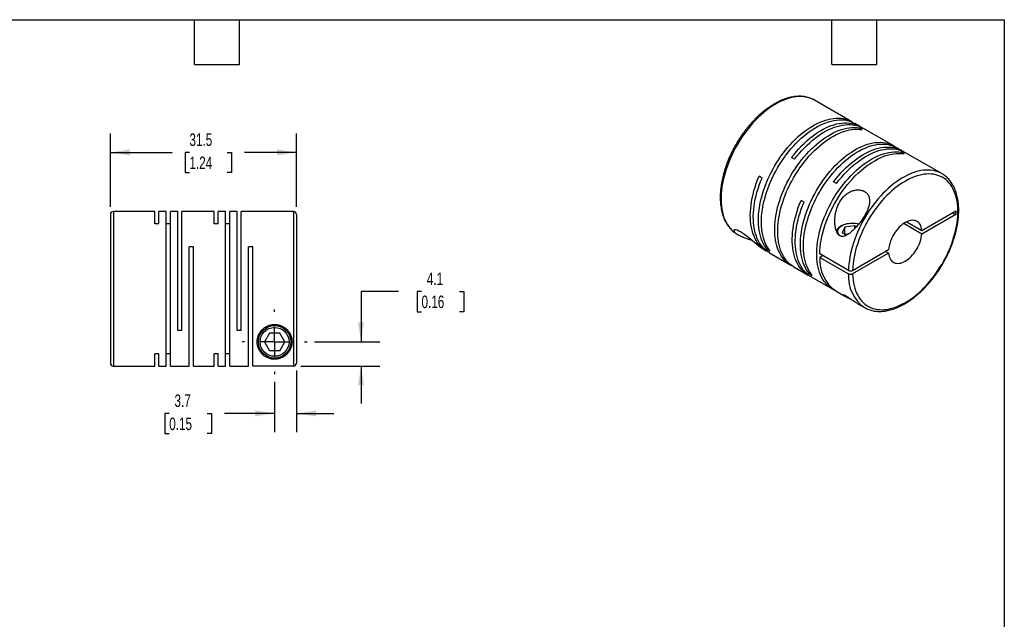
# Model space of a CAD drawing. Header units: millimetres. Extents: x 6 to 273, y 6 to 210.
# Tile 3 of 3: x 106 to 273, y 108 to 210. Entities that reach past the tile are written whole.
import ezdxf

# ---------------------------------------------------------------- set-up
doc = ezdxf.new("R2010")
doc.units = ezdxf.units.MM
doc.linetypes.add('SLD-Center', pattern=[19.05, 15.24, -1.27, 1.27, -1.27])
doc.linetypes.add('SLD-Solid', pattern=[0])
doc.layers.add('CENTER', color=40, linetype='SLD-Center')
doc.layers.add('DIMENSIONS', color=140, linetype='SLD-Solid', lineweight=25)
doc.layers.add('TEXT', color=140, linetype='SLD-Solid', lineweight=25)
doc.styles.add('SLDTEXTSTYLE0', font='TXT', dxfattribs={"width": 0.7})
doc.dimstyles.new('SLDDIMSTYLE0', dxfattribs={"dimtxt": 2.158008, "dimasz": 3.302, "dimexe": 0, "dimexo": 0.0625, "dimgap": 0.539502, "dimtad": 0, "dimtih": 1, "dimtoh": 1, "dimdec": 1, "dimrnd": 1e-09, "dimzin": 12, "dimdsep": 46, "dimtxsty": 'SLDTEXTSTYLE0', "dimsah": 1, "dimcen": 0.09, "dimadec": 0, "dimazin": 3, "dimtfac": 1, "dimtdec": 1, "dimtmove": 0, "dimatfit": 0, "dimfxl": 0, "dimfrac": 2, "dimtolj": 1, "dimtzin": 12, "dimarcsym": 0})
doc.dimstyles.new('SLDDIMSTYLE1', dxfattribs={"dimtxt": 2.158008, "dimasz": 3.302, "dimexe": 0, "dimexo": 0.0625, "dimgap": 0.539502, "dimtad": 0, "dimtih": 1, "dimtoh": 1, "dimdec": 1, "dimrnd": 1e-09, "dimzin": 12, "dimdsep": 46, "dimtxsty": 'SLDTEXTSTYLE0', "dimsah": 1, "dimcen": 0.09, "dimadec": 0, "dimazin": 3, "dimtfac": 1, "dimtdec": 1, "dimtofl": 0, "dimtmove": 0, "dimatfit": 3, "dimfxl": 0, "dimfrac": 2, "dimtolj": 1, "dimtzin": 12, "dimarcsym": 0})

# ---------------------------------------------------------------- blocks, each defined once
blk = doc.blocks.new('_D_5')
at = {"layer": 'DIMENSIONS'}
for p, q in [((121.68, 177.83), (121.68, 190.24)), ((153.18, 177.83), (153.18, 190.24)), ((121.68, 187.06), (132.14, 187.06)), ((135.06, 187.06), (134.34, 187.06)), ((134.34, 187.06), (134.34, 183.63)), ((141.47, 187.06), (142.2, 187.06)), ((142.2, 187.06), (142.2, 183.63)), ((153.18, 187.06), (144.4, 187.06)), ((134.34, 183.63), (135.06, 183.63)), ((142.2, 183.63), (141.47, 183.63))]:
    blk.add_line(p, q, dxfattribs=at)
for points in [[(121.68, 187.06), (124.98, 186.55), (124.98, 187.57)], [(153.18, 187.06), (149.88, 187.57), (149.88, 186.55)]]:
    blk.add_solid(points, dxfattribs=at)
at = {"layer": 'DIMENSIONS', "char_height": 2.117, "attachment_point": 1, "style": 'SLDTEXTSTYLE0'}
for s, insert in [('31.5', (135.06, 190.27)), ('1.24', (135.06, 186.36))]:
    blk.add_mtext(s, dxfattribs=dict(at, insert=insert))
blk = doc.blocks.new('_D_6')
at = {"layer": 'DIMENSIONS'}
for p, q in [((153.18, 150.1), (153.18, 139.66)), ((149.48, 148.2), (149.48, 139.66)), ((131.64, 142.84), (130.91, 142.84)), ((130.91, 142.84), (130.91, 139.41)), ((138.05, 142.84), (138.77, 142.84)), ((138.77, 142.84), (138.77, 139.41)), ((149.48, 142.84), (140.97, 142.84)), ((153.18, 142.84), (159.53, 142.84)), ((130.91, 139.41), (131.64, 139.41)), ((138.77, 139.41), (138.05, 139.41))]:
    blk.add_line(p, q, dxfattribs=at)
for points in [[(149.48, 142.84), (146.18, 143.34), (146.18, 142.33)], [(153.18, 142.84), (156.48, 142.33), (156.48, 143.34)]]:
    blk.add_solid(points, dxfattribs=at)
at = {"layer": 'DIMENSIONS', "char_height": 2.117, "attachment_point": 1, "style": 'SLDTEXTSTYLE0'}
for s, insert in [('3.7', (132.53, 146.05)), ('0.15', (131.64, 142.13))]:
    blk.add_mtext(s, dxfattribs=dict(at, insert=insert))
blk = doc.blocks.new('_D_7')
at = {"layer": 'DIMENSIONS'}
for p, q in [((170.47, 163.5), (164.12, 163.5)), ((164.12, 163.5), (164.12, 154.96)), ((174.36, 163.5), (173.64, 163.5)), ((173.64, 163.5), (173.64, 160.07)), ((180.78, 163.5), (181.5, 163.5)), ((181.5, 163.5), (181.5, 160.07)), ((173.64, 160.07), (174.36, 160.07)), ((181.5, 160.07), (180.78, 160.07)), ((156.24, 154.96), (167.3, 154.96)), ((153.95, 150.87), (167.3, 150.87)), ((164.12, 150.87), (164.12, 144.52))]:
    blk.add_line(p, q, dxfattribs=at)
for points in [[(164.12, 154.96), (164.63, 158.26), (163.61, 158.26)], [(164.12, 150.87), (163.61, 147.57), (164.63, 147.57)]]:
    blk.add_solid(points, dxfattribs=at)
at = {"layer": 'DIMENSIONS', "char_height": 2.117, "attachment_point": 1, "style": 'SLDTEXTSTYLE0'}
for s, insert in [('4.1', (175.26, 166.71)), ('0.16', (174.36, 162.8))]:
    blk.add_mtext(s, dxfattribs=dict(at, insert=insert))
blk = doc.blocks.new('SW_CENTERMARKSYMBOL_2')
at = {"layer": 'CENTER', "color": 0}
for p, q in [((0, 5.08), (0, 5.49)), ((0, 0), (0, 2.54)), ((-5.08, 0), (-5.49, 0)), ((0, 0), (-2.54, 0)), ((0, 0), (0, -2.54)), ((0, 0), (2.54, 0)), ((5.08, 0), (5.49, 0)), ((0, -5.08), (0, -5.49))]:
    blk.add_line(p, q, dxfattribs=at)

msp = doc.modelspace()

# ---------------------------------------------------------------- linework, layer by layer
for p, q in [((247.23, 192.26), (240.9, 195.91)), ((240.92, 195.9), (240.9, 195.91)), ((248.61, 191.46), (247.73, 191.97)), ((248.96, 190.92), (248.46, 191.21)), ((248.46, 190.98), (248.46, 191.21)), ((254.34, 188.15), (249.11, 191.17)), ((255.72, 187.36), (254.84, 187.86)), ((256.07, 186.82), (255.57, 187.11)), ((255.57, 186.87), (255.57, 187.11)), ((262.47, 183.46), (256.22, 187.07)), ((237.54, 185.92), (237.04, 186.21)), ((262.47, 183.46), (262.46, 183.47)), ((232.02, 182.72), (231.52, 183.01)), ((244.65, 181.81), (244.15, 182.1)), ((239.13, 178.62), (238.63, 178.91)), ((129.18, 177.06), (122.18, 177.06)), ((122.18, 177.06), (122.18, 150.86)), ((129.18, 174.97), (129.18, 177.06)), ((131.13, 177.06), (129.89, 177.06)), ((129.89, 174.97), (129.89, 177.06)), ((131.13, 150.86), (131.13, 177.06)), ((133.08, 177.06), (131.84, 177.06)), ((131.84, 150.86), (131.84, 177.06)), ((133.08, 156.86), (133.08, 177.06)), ((139.23, 177.06), (133.79, 177.06)), ((133.79, 156.86), (133.79, 177.06)), ((139.23, 174.97), (139.23, 177.06)), ((141.18, 177.06), (139.94, 177.06)), ((139.94, 174.97), (139.94, 177.06)), ((141.18, 150.86), (141.18, 177.06)), ((143.13, 177.06), (141.89, 177.06)), ((141.89, 150.86), (141.89, 177.06)), ((143.13, 156.86), (143.13, 177.06)), ((152.68, 177.06), (143.84, 177.06)), ((143.84, 156.86), (143.84, 177.06)), ((152.68, 177.06), (152.68, 150.87)), ((259.09, 173.84), (264.83, 177.16)), ((264.3, 176.85), (264.83, 176.54)), ((264.83, 177.16), (264.83, 176.54)), ((121.68, 176.56), (121.68, 151.36)), ((153.18, 176.56), (153.18, 151.37)), ((256.54, 175.32), (259.09, 173.84)), ((264.83, 176.54), (259.09, 173.23)), ((129.89, 174.97), (129.18, 174.97)), ((131.84, 174.97), (131.13, 174.97)), ((139.94, 174.97), (139.23, 174.97)), ((141.89, 174.97), (141.18, 174.97)), ((245.56, 174.67), (245.35, 174.54)), ((246.07, 174.37), (245.62, 173.41)), ((246.3, 173.01), (245.62, 173.41)), ((247.74, 174.63), (246.07, 174.37)), ((246.07, 173.15), (246.07, 174.37)), ((248.01, 174.48), (247.74, 174.63)), ((247.74, 174.19), (247.74, 174.63)), ((259.09, 173.23), (256.01, 175.01)), ((227.81, 173.22), (227.99, 173.11)), ((246.68, 173.24), (246.07, 173.15)), ((135.74, 171.06), (135.03, 171.06)), ((135.03, 150.86), (135.03, 171.06)), ((135.74, 150.86), (135.74, 171.06)), ((145.79, 171.06), (145.08, 171.06)), ((145.08, 150.86), (145.08, 171.06)), ((145.79, 150.87), (145.79, 171.06)), ((232.14, 170.72), (232.75, 170.36)), ((232.9, 170.62), (233.1, 170.74)), ((233.4, 170.33), (232.9, 170.62)), ((233.26, 170.07), (236.89, 167.97)), ((247.37, 167.08), (253.46, 170.59)), ((252.93, 170.29), (253.46, 169.98)), ((246.66, 167.08), (241.79, 169.89)), ((242.32, 169.58), (241.79, 169.28)), ((241.79, 169.28), (246.66, 166.46)), ((253.46, 169.98), (247.37, 166.46)), ((237.39, 167.68), (239.86, 166.26)), ((240, 166.52), (240.21, 166.63)), ((240.51, 166.23), (240, 166.52)), ((240.36, 165.97), (244, 163.87)), ((244.5, 163.58), (246.07, 162.68)), ((248.15, 161.47), (249.37, 160.77)), ((133.79, 156.86), (133.08, 156.86)), ((143.84, 156.86), (143.13, 156.86)), ((148.61, 156.46), (147.75, 154.96)), ((150.34, 156.46), (148.61, 156.46)), ((151.21, 154.96), (150.34, 156.46)), ((147.75, 154.96), (148.61, 153.46)), ((150.34, 153.46), (148.61, 153.46)), ((150.34, 153.46), (151.21, 154.96)), ((129.89, 152.95), (129.18, 152.95)), ((129.18, 150.86), (129.18, 152.95)), ((129.89, 150.86), (129.89, 152.95)), ((131.84, 152.95), (131.13, 152.95)), ((139.94, 152.95), (139.23, 152.95)), ((139.23, 150.86), (139.23, 152.95)), ((139.94, 150.86), (139.94, 152.95)), ((141.89, 152.95), (141.18, 152.95)), ((122.18, 150.86), (129.18, 150.86)), ((129.89, 150.86), (131.13, 150.86)), ((131.84, 150.86), (135.03, 150.86)), ((135.74, 150.86), (139.23, 150.86)), ((139.94, 150.86), (141.18, 150.86)), ((141.89, 150.86), (145.08, 150.86)), ((152.68, 150.87), (145.79, 150.87))]:
    msp.add_line(p, q)
at = {"flags": 128}
for points in [[(240.9, 195.91), (240.9, 195.91), (240.56, 196.09), (240.2, 196.24), (239.83, 196.35), (239.45, 196.44), (239.05, 196.5), (238.64, 196.52), (238.22, 196.52), (237.79, 196.48), (237.35, 196.42), (236.9, 196.32), (236.45, 196.19), (235.99, 196.04), (235.52, 195.85), (235.06, 195.64), (234.59, 195.39), (234.12, 195.12), (233.65, 194.83), (233.19, 194.5), (232.72, 194.15), (232.26, 193.78), (231.81, 193.38), (231.36, 192.96), (230.92, 192.52), (230.49, 192.06), (230.07, 191.58), (229.66, 191.08), (229.26, 190.56), (228.88, 190.03), (228.51, 189.48), (228.15, 188.93), (227.81, 188.36), (227.49, 187.78), (227.18, 187.19), (226.89, 186.6), (226.63, 186), (226.38, 185.4), (226.15, 184.79), (225.94, 184.19), (225.76, 183.58), (225.59, 182.98), (225.45, 182.38), (225.33, 181.79), (225.24, 181.21), (225.17, 180.63), (225.12, 180.06), (225.09, 179.51), (225.09, 178.97), (225.12, 178.44), (225.16, 177.93), (225.23, 177.43), (225.33, 176.96), (225.44, 176.5), (225.58, 176.06), (225.75, 175.65), (225.93, 175.26), (226.13, 174.89), (226.36, 174.55), (226.61, 174.23), (226.88, 173.94), (227.16, 173.67), (227.47, 173.44), (227.79, 173.23), (227.81, 173.22)], [(232.9, 170.62), (232.66, 170.94), (232.43, 171.29), (232.23, 171.66), (232.05, 172.05), (231.89, 172.47), (231.76, 172.9), (231.64, 173.36), (231.55, 173.84), (231.49, 174.33), (231.44, 174.85), (231.42, 175.37), (231.42, 175.91), (231.45, 176.47), (231.5, 177.03), (231.58, 177.61), (231.67, 178.19), (231.79, 178.78), (231.94, 179.38), (232.1, 179.98), (232.29, 180.58), (232.49, 181.18), (232.72, 181.79), (232.97, 182.39), (233.24, 182.98), (233.53, 183.57), (233.83, 184.16), (234.16, 184.74), (234.5, 185.3), (234.85, 185.86), (235.22, 186.4), (235.61, 186.93), (236, 187.44), (236.41, 187.94), (236.83, 188.42), (237.26, 188.88), (237.7, 189.32), (238.15, 189.74), (238.6, 190.13), (239.06, 190.5), (239.52, 190.85), (239.98, 191.17), (240.45, 191.47), (240.92, 191.74), (241.38, 191.98), (241.85, 192.2), (242.31, 192.38), (242.77, 192.54), (243.22, 192.66), (243.67, 192.76), (244.1, 192.83), (244.53, 192.86), (244.95, 192.87), (245.36, 192.84), (245.76, 192.79), (246.14, 192.7), (246.51, 192.59), (246.87, 192.44), (247.21, 192.27), (247.48, 192.1)], [(233.4, 170.33), (233.16, 170.65), (232.93, 171), (232.73, 171.37), (232.55, 171.76), (232.39, 172.18), (232.26, 172.61), (232.14, 173.07), (232.05, 173.55), (231.99, 174.04), (231.94, 174.56), (231.92, 175.08), (231.93, 175.62), (231.95, 176.18), (232, 176.74), (232.08, 177.32), (232.17, 177.9), (232.29, 178.49), (232.44, 179.09), (232.6, 179.69), (232.79, 180.29), (233, 180.89), (233.23, 181.5), (233.47, 182.1), (233.74, 182.69), (234.03, 183.29), (234.34, 183.87), (234.66, 184.45), (235, 185.01), (235.35, 185.57), (235.72, 186.11), (236.11, 186.64), (236.51, 187.15), (236.91, 187.65), (237.33, 188.13), (237.76, 188.59), (238.2, 189.03), (238.65, 189.45), (239.1, 189.84), (239.56, 190.21), (240.02, 190.56), (240.49, 190.88), (240.95, 191.18), (241.42, 191.45), (241.89, 191.69), (242.35, 191.91), (242.81, 192.09), (243.27, 192.25), (243.72, 192.37), (244.17, 192.47), (244.61, 192.54), (245.04, 192.57), (245.46, 192.58), (245.86, 192.56), (246.26, 192.5), (246.65, 192.41), (247.02, 192.3), (247.37, 192.15), (247.71, 191.98), (247.73, 191.97)], [(237.04, 186.21), (237.44, 186.72), (237.85, 187.21), (238.27, 187.69), (238.7, 188.15), (239.14, 188.58), (239.59, 189), (240.04, 189.39), (240.5, 189.76), (240.96, 190.1), (241.43, 190.42), (241.9, 190.71), (242.36, 190.98), (242.83, 191.22), (243.29, 191.43), (243.75, 191.61), (244.21, 191.76), (244.66, 191.88), (245.11, 191.98), (245.55, 192.04), (245.97, 192.07), (246.39, 192.07), (246.8, 192.04), (247.19, 191.98), (247.58, 191.89), (247.94, 191.77), (248.3, 191.63), (248.64, 191.45), (248.86, 191.31)], [(237.54, 185.92), (237.94, 186.43), (238.35, 186.92), (238.77, 187.4), (239.21, 187.86), (239.64, 188.29), (240.09, 188.71), (240.54, 189.1), (241, 189.47), (241.47, 189.81), (241.93, 190.13), (242.4, 190.42), (242.86, 190.69), (243.33, 190.93), (243.8, 191.14), (244.26, 191.32), (244.71, 191.47), (245.17, 191.59), (245.61, 191.69), (246.05, 191.75), (246.48, 191.78), (246.89, 191.78), (247.3, 191.75), (247.7, 191.69), (248.08, 191.6), (248.45, 191.48), (248.8, 191.34), (249.11, 191.17)], [(237.15, 167.84), (236.87, 167.99), (236.55, 168.2), (236.24, 168.43), (235.96, 168.69), (235.69, 168.98), (235.45, 169.3), (235.22, 169.64), (235.02, 170.01), (234.83, 170.4), (234.67, 170.81), (234.53, 171.25), (234.42, 171.7), (234.32, 172.18), (234.25, 172.67), (234.2, 173.18), (234.18, 173.7), (234.18, 174.24), (234.2, 174.8), (234.25, 175.36), (234.32, 175.93), (234.42, 176.52), (234.53, 177.11), (234.67, 177.7), (234.83, 178.3), (235.02, 178.9), (235.22, 179.51), (235.45, 180.11), (235.69, 180.71), (235.96, 181.31), (236.24, 181.9), (236.55, 182.48), (236.87, 183.06), (237.2, 183.63), (237.56, 184.19), (237.93, 184.73), (238.31, 185.26), (238.7, 185.78), (239.11, 186.28), (239.53, 186.76), (239.96, 187.22), (240.39, 187.66), (240.84, 188.08), (241.29, 188.48), (241.75, 188.86), (242.21, 189.21), (242.67, 189.54), (243.14, 189.84), (243.61, 190.11), (244.07, 190.36), (244.54, 190.58), (245, 190.76), (245.46, 190.93), (245.91, 191.06), (246.36, 191.16), (246.8, 191.23), (247.23, 191.27), (247.65, 191.28), (248.06, 191.26), (248.46, 191.21)], [(237.39, 167.68), (237.37, 167.7), (237.05, 167.91), (236.75, 168.14), (236.46, 168.4), (236.19, 168.69), (235.95, 169.01), (235.72, 169.35), (235.52, 169.72), (235.33, 170.11), (235.17, 170.52), (235.03, 170.96), (234.92, 171.41), (234.82, 171.89), (234.75, 172.38), (234.71, 172.89), (234.68, 173.41), (234.68, 173.95), (234.71, 174.51), (234.75, 175.07), (234.82, 175.64), (234.92, 176.23), (235.03, 176.82), (235.17, 177.41), (235.33, 178.01), (235.52, 178.61), (235.72, 179.22), (235.95, 179.82), (236.19, 180.42), (236.46, 181.02), (236.75, 181.61), (237.05, 182.19), (237.37, 182.77), (237.71, 183.34), (238.06, 183.9), (238.43, 184.44), (238.81, 184.97), (239.21, 185.49), (239.61, 185.99), (240.03, 186.47), (240.46, 186.93), (240.9, 187.37), (241.34, 187.79), (241.79, 188.19), (242.25, 188.57), (242.71, 188.92), (243.18, 189.25), (243.64, 189.55), (244.11, 189.82), (244.58, 190.07), (245.04, 190.29), (245.5, 190.47), (245.96, 190.64), (246.42, 190.77), (246.86, 190.87), (247.3, 190.94), (247.73, 190.98), (248.15, 190.99), (248.56, 190.97), (248.96, 190.92)], [(240, 166.52), (239.76, 166.84), (239.54, 167.18), (239.34, 167.55), (239.16, 167.95), (239, 168.36), (238.86, 168.8), (238.75, 169.26), (238.66, 169.74), (238.59, 170.23), (238.55, 170.74), (238.53, 171.27), (238.53, 171.81), (238.56, 172.37), (238.61, 172.93), (238.68, 173.51), (238.78, 174.09), (238.9, 174.68), (239.04, 175.28), (239.21, 175.88), (239.39, 176.48), (239.6, 177.08), (239.83, 177.68), (240.08, 178.28), (240.35, 178.88), (240.63, 179.47), (240.94, 180.06), (241.26, 180.63), (241.6, 181.2), (241.96, 181.75), (242.33, 182.3), (242.71, 182.83), (243.11, 183.34), (243.52, 183.84), (243.94, 184.32), (244.37, 184.78), (244.81, 185.21), (245.25, 185.63), (245.71, 186.03), (246.16, 186.4), (246.62, 186.75), (247.09, 187.07), (247.56, 187.37), (248.02, 187.64), (248.49, 187.88), (248.95, 188.09), (249.42, 188.28), (249.87, 188.44), (250.33, 188.56), (250.77, 188.66), (251.21, 188.72), (251.64, 188.76), (252.06, 188.77), (252.47, 188.74), (252.87, 188.69), (253.25, 188.6), (253.62, 188.49), (253.98, 188.34), (254.32, 188.17), (254.59, 188)], [(240.51, 166.23), (240.26, 166.55), (240.04, 166.89), (239.84, 167.26), (239.66, 167.66), (239.5, 168.07), (239.36, 168.51), (239.25, 168.97), (239.16, 169.45), (239.09, 169.94), (239.05, 170.45), (239.03, 170.98), (239.03, 171.52), (239.06, 172.08), (239.11, 172.64), (239.18, 173.22), (239.28, 173.8), (239.4, 174.39), (239.54, 174.99), (239.71, 175.59), (239.89, 176.19), (240.1, 176.79), (240.33, 177.39), (240.58, 178), (240.85, 178.59), (241.14, 179.18), (241.44, 179.77), (241.77, 180.34), (242.11, 180.91), (242.46, 181.46), (242.83, 182.01), (243.21, 182.54), (243.61, 183.05), (244.02, 183.55), (244.44, 184.03), (244.87, 184.49), (245.31, 184.92), (245.75, 185.34), (246.21, 185.74), (246.66, 186.11), (247.13, 186.46), (247.59, 186.78), (248.06, 187.08), (248.53, 187.35), (248.99, 187.59), (249.46, 187.8), (249.92, 187.99), (250.38, 188.15), (250.83, 188.27), (251.27, 188.37), (251.71, 188.44), (252.14, 188.47), (252.56, 188.48), (252.97, 188.45), (253.37, 188.4), (253.75, 188.31), (254.12, 188.2), (254.48, 188.05), (254.82, 187.88), (254.84, 187.86)], [(244.25, 163.74), (243.97, 163.89), (243.65, 164.09), (243.35, 164.33), (243.06, 164.59), (242.8, 164.88), (242.55, 165.2), (242.33, 165.54), (242.12, 165.91), (241.94, 166.3), (241.78, 166.71), (241.64, 167.15), (241.52, 167.6), (241.43, 168.07), (241.36, 168.57), (241.31, 169.08), (241.29, 169.6), (241.29, 170.14), (241.31, 170.69), (241.36, 171.26), (241.43, 171.83), (241.52, 172.41), (241.64, 173), (241.78, 173.6), (241.94, 174.2), (242.12, 174.8), (242.33, 175.4), (242.55, 176.01), (242.8, 176.61), (243.06, 177.2), (243.35, 177.8), (243.65, 178.38), (243.97, 178.96), (244.31, 179.53), (244.66, 180.08), (245.03, 180.63), (245.41, 181.16), (245.81, 181.67), (246.22, 182.17), (246.64, 182.66), (247.06, 183.12), (247.5, 183.56), (247.95, 183.98), (248.4, 184.38), (248.85, 184.76), (249.32, 185.11), (249.78, 185.43), (250.25, 185.74), (250.71, 186.01), (251.18, 186.25), (251.65, 186.47), (252.11, 186.66), (252.57, 186.82), (253.02, 186.95), (253.47, 187.05), (253.91, 187.13), (254.34, 187.17), (254.76, 187.18), (255.17, 187.16), (255.57, 187.11)], [(241.79, 169.89), (241.82, 170.45), (241.87, 171.03), (241.94, 171.62), (242.04, 172.22), (242.16, 172.82), (242.31, 173.43), (242.48, 174.05), (242.67, 174.66), (242.89, 175.28), (243.13, 175.89), (243.38, 176.51), (243.66, 177.12), (243.96, 177.72), (244.28, 178.32), (244.61, 178.9), (244.96, 179.48), (245.33, 180.04), (245.72, 180.59), (246.11, 181.13), (246.52, 181.65), (246.95, 182.15), (247.38, 182.63), (247.82, 183.09), (248.28, 183.53), (248.73, 183.95), (249.2, 184.34), (249.67, 184.71), (250.14, 185.05), (250.62, 185.37), (251.1, 185.65), (251.58, 185.91), (252.05, 186.14), (252.53, 186.34), (253, 186.51), (253.46, 186.65), (253.92, 186.75), (254.37, 186.83), (254.81, 186.87), (255.24, 186.89), (255.66, 186.87), (256.07, 186.82)], [(244.15, 182.1), (244.55, 182.62), (244.96, 183.11), (245.38, 183.59), (245.81, 184.04), (246.25, 184.48), (246.7, 184.89), (247.15, 185.29), (247.61, 185.66), (248.07, 186), (248.54, 186.32), (249, 186.61), (249.47, 186.88), (249.94, 187.12), (250.4, 187.33), (250.86, 187.51), (251.32, 187.66), (251.77, 187.78), (252.21, 187.87), (252.65, 187.94), (253.08, 187.97), (253.5, 187.97), (253.91, 187.94), (254.3, 187.88), (254.68, 187.79), (255.05, 187.67), (255.4, 187.52), (255.74, 187.34), (255.96, 187.21)], [(244.65, 181.81), (245.05, 182.33), (245.46, 182.82), (245.88, 183.3), (246.31, 183.75), (246.75, 184.19), (247.2, 184.61), (247.65, 185), (248.11, 185.37), (248.57, 185.71), (249.04, 186.03), (249.5, 186.32), (249.97, 186.59), (250.44, 186.83), (250.9, 187.04), (251.36, 187.22), (251.82, 187.37), (252.27, 187.49), (252.72, 187.58), (253.15, 187.65), (253.58, 187.68), (254, 187.68), (254.41, 187.65), (254.8, 187.59), (255.19, 187.5), (255.55, 187.38), (255.91, 187.23), (256.22, 187.07)], [(262.46, 183.47), (262.14, 183.63), (261.78, 183.78), (261.41, 183.9), (261.03, 183.99), (260.63, 184.05), (260.22, 184.07), (259.8, 184.07), (259.37, 184.03), (258.93, 183.97), (258.48, 183.87), (258.03, 183.75), (257.57, 183.59), (257.11, 183.41), (256.64, 183.19), (256.17, 182.95), (255.7, 182.68), (255.23, 182.39), (254.77, 182.06), (254.3, 181.71), (253.84, 181.34), (253.39, 180.94), (252.94, 180.52), (252.5, 180.08), (252.07, 179.62), (251.65, 179.14), (251.24, 178.64), (250.84, 178.13), (250.46, 177.6), (250.08, 177.05), (249.73, 176.49), (249.39, 175.93), (249.06, 175.35), (248.76, 174.76), (248.47, 174.17), (248.2, 173.57), (247.95, 172.97), (247.72, 172.36), (247.52, 171.76), (247.33, 171.15), (247.17, 170.55), (247.02, 169.95), (246.9, 169.36), (246.81, 168.77), (246.74, 168.2), (246.69, 167.63), (246.66, 167.08)], [(247.37, 166.46), (247.39, 165.95), (247.44, 165.45), (247.52, 164.97), (247.61, 164.51), (247.73, 164.07), (247.87, 163.64), (248.03, 163.24), (248.22, 162.87), (248.42, 162.51), (248.65, 162.18), (248.9, 161.88), (249.17, 161.61), (249.45, 161.36), (249.75, 161.14), (250.08, 160.94), (250.41, 160.78), (250.77, 160.64), (251.13, 160.54), (251.51, 160.47), (251.91, 160.42), (252.31, 160.41), (252.73, 160.43), (253.15, 160.47), (253.59, 160.55), (254.03, 160.66), (254.47, 160.79), (254.92, 160.96), (255.38, 161.16), (255.83, 161.38), (256.29, 161.63), (256.75, 161.91), (257.21, 162.22), (257.66, 162.55), (258.11, 162.9), (258.56, 163.28), (259, 163.69), (259.43, 164.11), (259.85, 164.56), (260.27, 165.02), (260.67, 165.5), (261.07, 166), (261.45, 166.52), (261.81, 167.05), (262.16, 167.59), (262.5, 168.14), (262.82, 168.71), (263.12, 169.28), (263.41, 169.86), (263.67, 170.44), (263.92, 171.03), (264.14, 171.62), (264.35, 172.21), (264.53, 172.81), (264.69, 173.39), (264.83, 173.98), (264.95, 174.56), (265.04, 175.13), (265.11, 175.69), (265.16, 176.25), (265.18, 176.79), (265.18, 177.32), (265.16, 177.83), (265.11, 178.33), (265.04, 178.81), (264.95, 179.28), (264.83, 179.72), (264.69, 180.15), (264.53, 180.55), (264.35, 180.93), (264.14, 181.28), (263.92, 181.61), (263.67, 181.92), (263.41, 182.2), (263.12, 182.45), (262.82, 182.67), (262.5, 182.87), (262.16, 183.03), (261.81, 183.17), (261.45, 183.27), (261.07, 183.35), (260.67, 183.4), (260.27, 183.41), (259.85, 183.4), (259.43, 183.35), (259, 183.28), (258.56, 183.17), (258.11, 183.04), (257.66, 182.87), (257.21, 182.68), (256.75, 182.46), (256.29, 182.21), (255.83, 181.93), (255.38, 181.63), (254.92, 181.3), (254.47, 180.95), (254.03, 180.57), (253.59, 180.17), (253.15, 179.74), (252.73, 179.3), (252.31, 178.84), (251.91, 178.36), (251.51, 177.86), (251.13, 177.34), (250.77, 176.82), (250.41, 176.28), (250.08, 175.72), (249.75, 175.16), (249.45, 174.59), (249.17, 174.01), (248.9, 173.42), (248.65, 172.84), (248.42, 172.25), (248.22, 171.65), (248.03, 171.06), (247.87, 170.47), (247.73, 169.89), (247.61, 169.31), (247.52, 168.74), (247.44, 168.17), (247.39, 167.62), (247.37, 167.08)], [(233.01, 170.23), (232.98, 170.24), (232.64, 170.43), (232.32, 170.65), (232.02, 170.9), (231.73, 171.18), (231.47, 171.48), (231.22, 171.82), (231, 172.18), (230.8, 172.56), (230.62, 172.97), (230.47, 173.4), (230.34, 173.86), (230.23, 174.33), (230.14, 174.83), (230.09, 175.34), (230.05, 175.87), (230.04, 176.42), (230.06, 176.98), (230.1, 177.55), (230.16, 178.13), (230.25, 178.73), (230.36, 179.33), (230.5, 179.94), (230.66, 180.55), (230.84, 181.16), (231.04, 181.78), (231.27, 182.4), (231.52, 183.01)], [(233.26, 170.07), (232.96, 170.26), (232.65, 170.49), (232.36, 170.75), (232.1, 171.04), (231.85, 171.35), (231.62, 171.69), (231.41, 172.05), (231.22, 172.44), (231.06, 172.85), (230.92, 173.28), (230.8, 173.73), (230.7, 174.21), (230.63, 174.7), (230.58, 175.2), (230.55, 175.73), (230.54, 176.26), (230.56, 176.81), (230.61, 177.38), (230.68, 177.95), (230.77, 178.53), (230.88, 179.12), (231.02, 179.71), (231.17, 180.31), (231.35, 180.91), (231.56, 181.52), (231.78, 182.12), (232.02, 182.72)], [(240.12, 166.12), (239.88, 166.25), (239.56, 166.45), (239.26, 166.68), (238.97, 166.94), (238.7, 167.23), (238.45, 167.54), (238.22, 167.88), (238.01, 168.24), (237.83, 168.63), (237.66, 169.04), (237.52, 169.47), (237.4, 169.92), (237.3, 170.39), (237.23, 170.88), (237.18, 171.39), (237.15, 171.91), (237.15, 172.45), (237.17, 173), (237.21, 173.56), (237.28, 174.14), (237.37, 174.72), (237.48, 175.31), (237.62, 175.9), (237.78, 176.5), (237.96, 177.1), (238.16, 177.71), (238.38, 178.31), (238.63, 178.91)], [(240.36, 165.97), (240.06, 166.16), (239.76, 166.39), (239.47, 166.65), (239.2, 166.94), (238.95, 167.25), (238.72, 167.59), (238.52, 167.95), (238.33, 168.34), (238.16, 168.75), (238.02, 169.18), (237.9, 169.63), (237.81, 170.1), (237.73, 170.59), (237.68, 171.1), (237.65, 171.62), (237.65, 172.16), (237.67, 172.71), (237.71, 173.27), (237.78, 173.85), (237.87, 174.43), (237.99, 175.02), (238.12, 175.61), (238.28, 176.21), (238.46, 176.81), (238.66, 177.42), (238.88, 178.02), (239.13, 178.62)], [(245.23, 172.9), (245.1, 173.04), (244.99, 173.19), (244.9, 173.36), (244.86, 173.52), (244.84, 173.69), (244.87, 173.86), (244.92, 174.02), (245.01, 174.18), (245.13, 174.33), (245.28, 174.47), (245.46, 174.61), (245.67, 174.72), (245.9, 174.83), (246.14, 174.92), (246.41, 174.99), (246.68, 175.04), (246.97, 175.07), (247.26, 175.08), (247.55, 175.07), (247.83, 175.05), (248.11, 175), (248.38, 174.93), (248.4, 174.93)], [(259.09, 173.84), (259.05, 174.12), (258.99, 174.38), (258.91, 174.62), (258.81, 174.83), (258.68, 175.02), (258.53, 175.18), (258.36, 175.32), (258.18, 175.43), (257.98, 175.5), (257.76, 175.55), (257.53, 175.56), (257.3, 175.55), (257.05, 175.5), (256.79, 175.42), (256.54, 175.31), (256.27, 175.18), (256.01, 175.01), (255.76, 174.82), (255.5, 174.61), (255.25, 174.37), (255.02, 174.11), (254.79, 173.83), (254.57, 173.54), (254.37, 173.23), (254.19, 172.91), (254.02, 172.58), (253.87, 172.25), (253.74, 171.91), (253.64, 171.57), (253.56, 171.24), (253.5, 170.91), (253.46, 170.59)], [(232.14, 170.72), (231.91, 170.86), (231.7, 171.01), (231.47, 171.18), (231.15, 171.44), (230.8, 171.73), (230.47, 172.01), (230.11, 172.32), (229.77, 172.6), (229.41, 172.88), (229.07, 173.14), (228.73, 173.37), (228.4, 173.58), (228.09, 173.74), (227.8, 173.86), (227.56, 173.93), (227.36, 173.95), (227.25, 173.9), (227.22, 173.8), (227.29, 173.67), (227.37, 173.57), (227.48, 173.46), (227.8, 173.23), (227.8, 173.23)], [(253.46, 169.98), (253.5, 169.7), (253.56, 169.44), (253.64, 169.21), (253.74, 168.99), (253.87, 168.8), (254.02, 168.64), (254.19, 168.5), (254.37, 168.4), (254.57, 168.32), (254.79, 168.27), (255.02, 168.26), (255.25, 168.28), (255.5, 168.32), (255.76, 168.4), (256.01, 168.51), (256.27, 168.64), (256.54, 168.81), (256.79, 169), (257.05, 169.22), (257.3, 169.45), (257.53, 169.71), (257.76, 169.99), (257.98, 170.29), (258.18, 170.59), (258.36, 170.91), (258.53, 171.24), (258.68, 171.58), (258.81, 171.91), (258.91, 172.25), (258.99, 172.58), (259.05, 172.91), (259.09, 173.23)], [(249.37, 160.77), (249.39, 160.76), (249.39, 160.76)]]:
    msp.add_lwpolyline(points, dxfattribs=at)
for radius in [2.75, 2.45]:
    msp.add_circle((149.48, 154.96), radius)
for centre, radius, start, end in [((122.18, 176.56), 0.5, 90, 180), ((152.68, 176.56), 0.5, 0, 90), ((246.1, 173.1), 1.63, 117.28, 156.5358), ((248.28, 168.87), 6.5, 176.4343, 234.4681), ((253.02, 166), 6.37, 175.7912, 235.1112), ((122.18, 151.36), 0.5, 180, 270)]:
    msp.add_arc(centre, radius, start, end)
for points, knots in [([(240.92, 195.9), (240.88, 195.92), (240.73, 196.01), (240.46, 196.14), (240.11, 196.28), (239.75, 196.39), (239.37, 196.48), (238.98, 196.54), (238.58, 196.57), (238.17, 196.57), (237.76, 196.55), (237.33, 196.49), (236.9, 196.41), (236.46, 196.3), (236.02, 196.17), (235.57, 196), (235.12, 195.81), (234.67, 195.6), (234.22, 195.36), (233.77, 195.09), (233.32, 194.8), (232.87, 194.48), (232.43, 194.15), (231.99, 193.79), (231.56, 193.41), (231.13, 193.01), (230.72, 192.59), (230.31, 192.15), (229.91, 191.7), (229.52, 191.23), (229.14, 190.74), (228.77, 190.24), (228.41, 189.73), (228.07, 189.21), (227.75, 188.67), (227.44, 188.13), (227.14, 187.58), (226.86, 187.02), (226.6, 186.46), (226.35, 185.89), (226.12, 185.32), (225.91, 184.74), (225.73, 184.17), (225.56, 183.6), (225.41, 183.03), (225.28, 182.46), (225.17, 181.9), (225.08, 181.34), (225.01, 180.79), (224.97, 180.25), (224.94, 179.71), (224.94, 179.19), (224.96, 178.68), (225.01, 178.18), (225.07, 177.7), (225.16, 177.23), (225.27, 176.78), (225.4, 176.35), (225.55, 175.93), (225.72, 175.54), (225.92, 175.17), (226.13, 174.82), (226.36, 174.49), (226.61, 174.19), (226.88, 173.91), (227.17, 173.65), (227.47, 173.43), (227.69, 173.28), (227.8, 173.22), (227.81, 173.22)], [0, 0, 0, 0, 0.005551, 0.02038, 0.035211, 0.050063, 0.064953, 0.079897, 0.094904, 0.109979, 0.125122, 0.140329, 0.155592, 0.170903, 0.186252, 0.20163, 0.217029, 0.232441, 0.24786, 0.263281, 0.278701, 0.294116, 0.309527, 0.32493, 0.340328, 0.355718, 0.371102, 0.38648, 0.401852, 0.417219, 0.432582, 0.447941, 0.463298, 0.478652, 0.494005, 0.509358, 0.524711, 0.540065, 0.555421, 0.570779, 0.58614, 0.601506, 0.616877, 0.632253, 0.647636, 0.663025, 0.678423, 0.693828, 0.709241, 0.724663, 0.740092, 0.755529, 0.77097, 0.786415, 0.801858, 0.817294, 0.832717, 0.848118, 0.86349, 0.878822, 0.894103, 0.909325, 0.924479, 0.939562, 0.954573, 0.96952, 0.984411, 0.999263, 1, 1, 1, 1]), ([(249.39, 160.76), (249.46, 160.73), (249.63, 160.63), (249.92, 160.49), (250.28, 160.36), (250.64, 160.26), (251.02, 160.18), (251.41, 160.13), (251.82, 160.11), (252.23, 160.12), (252.65, 160.15), (253.08, 160.21), (253.51, 160.3), (253.95, 160.42), (254.4, 160.56), (254.84, 160.73), (255.29, 160.93), (255.74, 161.15), (256.2, 161.4), (256.65, 161.68), (257.09, 161.98), (257.54, 162.3), (257.98, 162.64), (258.42, 163.01), (258.85, 163.39), (259.27, 163.8), (259.69, 164.22), (260.09, 164.66), (260.49, 165.12), (260.88, 165.6), (261.25, 166.09), (261.62, 166.59), (261.97, 167.11), (262.3, 167.63), (262.63, 168.17), (262.93, 168.72), (263.22, 169.27), (263.5, 169.83), (263.76, 170.4), (264, 170.97), (264.22, 171.54), (264.42, 172.11), (264.6, 172.69), (264.77, 173.26), (264.91, 173.83), (265.04, 174.4), (265.14, 174.96), (265.22, 175.51), (265.28, 176.06), (265.32, 176.6), (265.33, 177.13), (265.33, 177.65), (265.3, 178.15), (265.25, 178.65), (265.18, 179.13), (265.09, 179.59), (264.97, 180.03), (264.83, 180.46), (264.68, 180.87), (264.5, 181.26), (264.3, 181.62), (264.08, 181.97), (263.84, 182.29), (263.58, 182.58), (263.31, 182.85), (263.01, 183.1), (262.73, 183.31), (262.54, 183.42), (262.45, 183.47)], [0, 0, 0, 0, 0.008574, 0.023416, 0.038265, 0.053141, 0.06806, 0.083037, 0.098078, 0.113188, 0.128366, 0.143605, 0.158898, 0.174236, 0.18961, 0.20501, 0.220428, 0.235857, 0.251291, 0.266727, 0.28216, 0.297589, 0.313012, 0.328428, 0.343838, 0.35924, 0.374637, 0.390027, 0.405412, 0.420793, 0.436169, 0.451542, 0.466912, 0.48228, 0.497648, 0.513015, 0.528383, 0.543752, 0.559123, 0.574496, 0.589873, 0.605255, 0.620642, 0.636034, 0.651434, 0.66684, 0.682254, 0.697677, 0.713107, 0.728546, 0.743992, 0.759445, 0.774902, 0.790361, 0.805817, 0.821264, 0.836696, 0.852104, 0.867479, 0.882811, 0.898089, 0.913305, 0.928452, 0.943527, 0.958532, 0.973474, 0.988366, 1, 1, 1, 1]), ([(249.38, 176.32), (249.63, 176.73), (249.85, 177.17), (250.08, 177.82), (250.14, 178.04), (250.23, 178.47), (250.25, 178.68), (250.24, 179.1), (250.21, 179.29), (250.09, 179.66), (250.01, 179.83), (249.78, 180.14), (249.64, 180.27), (249.32, 180.49), (249.13, 180.57), (248.73, 180.68), (248.52, 180.71), (248.08, 180.72), (247.85, 180.69), (247.41, 180.58), (247.18, 180.5), (246.76, 180.3), (246.55, 180.17), (245.97, 179.74), (245.65, 179.38), (245.1, 178.58), (244.89, 178.16), (244.65, 177.48), (244.58, 177.24), (244.47, 176.78), (244.43, 176.55), (244.37, 176.07), (244.35, 175.84), (244.34, 175.36), (244.35, 175.12), (244.39, 174.65), (244.43, 174.41), (244.53, 173.95), (244.61, 173.73), (244.81, 173.32), (244.94, 173.13), (245.18, 172.94), (245.27, 172.89), (245.45, 172.83), (245.54, 172.82), (245.73, 172.82), (245.82, 172.83), (246, 172.88), (246.09, 172.91), (246.35, 173.03), (246.53, 173.13), (246.86, 173.37), (247.03, 173.5), (247.35, 173.79), (247.51, 173.94), (247.82, 174.26), (247.97, 174.42), (248.27, 174.77), (248.42, 174.95), (248.86, 175.51), (249.13, 175.9), (249.38, 176.32)], [0, 0, 0, 0, 0.0625, 0.0625, 0.09375, 0.09375, 0.125, 0.125, 0.15625, 0.15625, 0.1875, 0.1875, 0.21875, 0.21875, 0.25, 0.25, 0.28125, 0.28125, 0.3125, 0.3125, 0.34375, 0.34375, 0.375, 0.375, 0.4375, 0.4375, 0.5, 0.5, 0.53125, 0.53125, 0.5625, 0.5625, 0.59375, 0.59375, 0.625, 0.625, 0.65625, 0.65625, 0.6875, 0.6875, 0.71875, 0.71875, 0.734375, 0.734375, 0.75, 0.75, 0.765625, 0.765625, 0.78125, 0.78125, 0.8125, 0.8125, 0.84375, 0.84375, 0.875, 0.875, 0.90625, 0.90625, 0.9375, 0.9375, 1, 1, 1, 1]), ([(227.8, 173.23), (227.9, 173.17), (228.09, 173.05), (228.44, 172.87), (228.84, 172.7), (229.25, 172.53), (229.67, 172.38), (230, 172.28), (230.2, 172.21), (230.25, 172.2)], [0, 0, 0, 0, 0.162056, 0.324162, 0.49241, 0.660682, 0.802884, 0.945082, 1, 1, 1, 1]), ([(246.66, 167.08), (246.76, 167.02), (246.89, 166.99), (247.15, 166.99), (247.28, 167.02), (247.37, 167.08)], [0, 0, 0, 0, 0.5, 0.5, 1, 1, 1, 1]), ([(247.37, 166.46), (247.28, 166.41), (247.15, 166.38), (246.89, 166.38), (246.76, 166.41), (246.66, 166.46)], [0, 0, 0, 0, 0.5, 0.5, 1, 1, 1, 1]), ([(248.15, 161.48), (248.14, 161.48), (248.04, 161.53), (247.82, 161.67), (247.52, 161.87), (247.23, 162.08), (246.99, 162.24), (246.77, 162.39), (246.56, 162.53), (246.37, 162.66), (246.21, 162.75), (246.06, 162.84), (245.94, 162.89), (245.86, 162.91), (245.81, 162.92), (245.79, 162.9), (245.81, 162.85), (245.9, 162.78), (246.06, 162.68), (246.27, 162.57), (246.52, 162.45), (246.77, 162.34), (246.93, 162.26), (247.01, 162.23)], [0, 0, 0, 0, 0.008028, 0.078845, 0.151612, 0.201913, 0.253387, 0.286216, 0.319844, 0.36542, 0.39104, 0.417642, 0.469289, 0.502695, 0.536902, 0.587826, 0.639977, 0.706799, 0.775269, 0.841054, 0.908602, 0.96004, 1, 1, 1, 1]), ([(152.43, 154.96), (152.43, 155.32), (152.37, 155.69), (152.15, 156.24), (152.05, 156.42), (151.82, 156.77), (151.68, 156.94), (151.36, 157.25), (151.18, 157.38), (150.78, 157.62), (150.56, 157.72), (150.1, 157.86), (149.86, 157.9), (149.38, 157.92), (149.14, 157.9), (148.67, 157.81), (148.44, 157.73), (148.01, 157.53), (147.82, 157.41), (147.47, 157.13), (147.31, 156.97), (147.04, 156.64), (146.93, 156.46), (146.66, 155.92), (146.56, 155.55), (146.51, 154.83), (146.55, 154.49), (146.68, 154.02), (146.73, 153.87), (146.87, 153.58), (146.94, 153.45), (147.12, 153.19), (147.21, 153.07), (147.43, 152.83), (147.55, 152.72), (147.81, 152.52), (147.96, 152.43), (148.27, 152.26), (148.45, 152.19), (148.85, 152.07), (149.08, 152.03), (149.44, 152.01), (149.56, 152.01), (149.8, 152.03), (149.92, 152.04), (150.14, 152.08), (150.24, 152.11), (150.44, 152.17), (150.53, 152.2), (150.79, 152.32), (150.95, 152.4), (151.24, 152.59), (151.37, 152.69), (151.6, 152.91), (151.71, 153.03), (151.9, 153.28), (151.99, 153.41), (152.14, 153.68), (152.21, 153.83), (152.37, 154.28), (152.43, 154.61), (152.43, 154.96)], [0, 0, 0, 0, 0.0625, 0.0625, 0.09375, 0.09375, 0.125, 0.125, 0.15625, 0.15625, 0.1875, 0.1875, 0.21875, 0.21875, 0.25, 0.25, 0.28125, 0.28125, 0.3125, 0.3125, 0.34375, 0.34375, 0.375, 0.375, 0.4375, 0.4375, 0.5, 0.5, 0.53125, 0.53125, 0.5625, 0.5625, 0.59375, 0.59375, 0.625, 0.625, 0.65625, 0.65625, 0.6875, 0.6875, 0.71875, 0.71875, 0.734375, 0.734375, 0.75, 0.75, 0.765625, 0.765625, 0.78125, 0.78125, 0.8125, 0.8125, 0.84375, 0.84375, 0.875, 0.875, 0.90625, 0.90625, 0.9375, 0.9375, 1, 1, 1, 1]), ([(152.68, 150.87), (152.81, 150.87), (152.94, 150.92), (153.12, 151.11), (153.18, 151.24), (153.18, 151.37)], [0, 0, 0, 0, 0.5, 0.5, 1, 1, 1, 1])]:
    msp.add_open_spline(points, degree=3, knots=knots)
at = {"layer": 'TEXT'}
for p, q in [((6.35, 209.55), (273.05, 209.55)), ((135.89, 201.93), (135.89, 209.55)), ((143.51, 201.93), (143.51, 209.55)), ((243.84, 201.93), (243.84, 209.55)), ((251.46, 201.93), (251.46, 209.55)), ((273.05, 209.55), (273.05, 6.35)), ((135.89, 201.93), (143.51, 201.93)), ((243.84, 201.93), (251.46, 201.93))]:
    msp.add_line(p, q, dxfattribs=at)

# ---------------------------------------------------------------- block references
at = {"layer": 'CENTER'}
msp.add_blockref('SW_CENTERMARKSYMBOL_2', (149.48, 154.96), dxfattribs=at)

# ---------------------------------------------------------------- dimensions: what is measured, and where the dimension line sits
at = {"layer": 'DIMENSIONS'}
for base, p1, p2, dimstyle, picture, middle in [((121.68, 187.06), (153.18, 176.56), (121.68, 176.56), 'SLDDIMSTYLE1', '_D_5', (138.27, 187.06)), ((153.18, 142.84), (149.48, 149.47), (153.18, 151.37), 'SLDDIMSTYLE0', '_D_6', (134.84, 142.84))]:
    dim = msp.add_linear_dim(base=base, p1=p1, p2=p2, dimstyle=dimstyle, dxfattribs=at)
    dim.commit()
    dim.dimension.update_dxf_attribs({"geometry": picture, "text_midpoint": middle, "dimtype": 160})
dim = msp.add_linear_dim(base=(164.12, 154.96), p1=(152.68, 150.87), p2=(154.97, 154.96), angle=90, dimstyle='SLDDIMSTYLE0', dxfattribs=at)
dim.commit()
dim.dimension.update_dxf_attribs({"geometry": '_D_7', "text_midpoint": (164.12, 163.5), "dimtype": 160})

doc.saveas('drawing.dxf')
